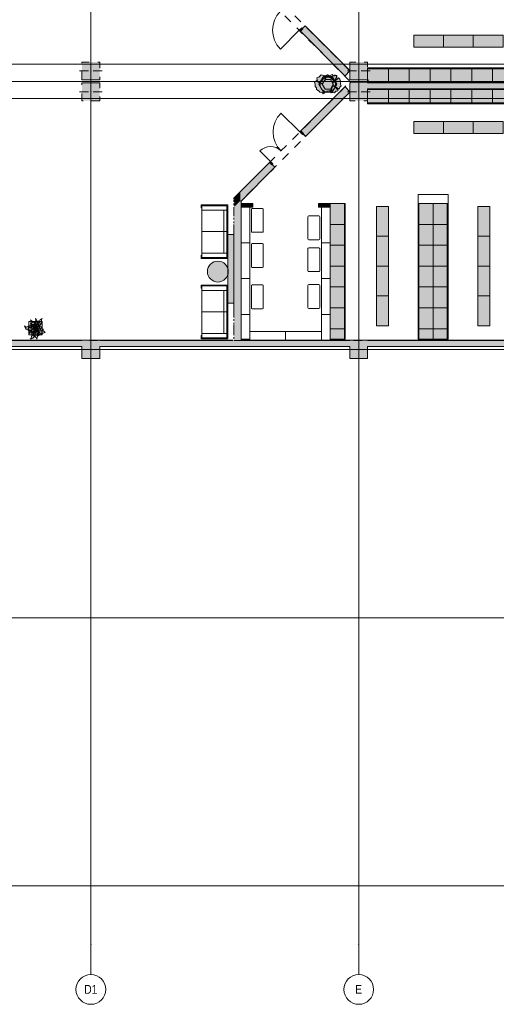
# Model space of a CAD drawing. Header units: millimetres. Extents: x -14761 to 157739, y -22400 to 107990.
# Tile 29 of 256: x 60608 to 76623, y -3975 to 29070. Entities that reach past the tile are written whole.
import ezdxf

# ---------------------------------------------------------------- set-up
doc = ezdxf.new("R2010")
doc.units = ezdxf.units.MM
doc.header["$MEASUREMENT"] = 0
doc.linetypes.add('Штриховая', pattern=[564.444447, 282.222223, -282.222223])
for name, color, linetype in [('Интерьер - Мебель', 7, 'Continuous'), ('Интерьер - Фитостена', 7, 'Continuous'), ('Конструктив - ГКЛ', 7, 'Continuous'), ('Конструктив - Колонны', 7, 'Continuous'), ('Конструктив - Стены Блок 200 нов', 7, 'Continuous'), ('Конструктив - Стены Внутр сущ.', 7, 'Continuous'), ('Элемент Модели - Зона', 7, 'Continuous'), ('Элемент Модели - Оси', 7, 'Continuous')]:
    doc.layers.add(name, color=color, linetype=linetype)
doc.styles.add('СГЕНЕРИР_СТИЛЬ_3', font='txt')

msp = doc.modelspace()

# ---------------------------------------------------------------- hatches: boundary and pattern name
at = {"layer": 'Интерьер - Мебель', "linetype": 'Continuous', "lineweight": 0, "true_color": 0xffffff}
for points in [[(73850, 28549), (73850, 28149), (74850, 28149), (74850, 28549)], [(74850, 28549), (74850, 28149), (75850, 28149), (75850, 28549)], [(75850, 28549), (75850, 28149), (76850, 28149), (76850, 28549)], [(72300, 27450), (72300, 26950), (73000, 26950), (73000, 27450)], [(73000, 27450), (73000, 26950), (73700, 26950), (73700, 27450)], [(73700, 27450), (73700, 26950), (74400, 26950), (74400, 27450)], [(74400, 27450), (74400, 26950), (75100, 26950), (75100, 27450)], [(75100, 27450), (75100, 26950), (75800, 26950), (75800, 27450)], [(75800, 27450), (75800, 26950), (76500, 26950), (76500, 27450)], [(76500, 27450), (76500, 26950), (77200, 26950), (77200, 27450)], [(70509, 26976), (70531, 26908), (70541, 26830), (70586, 26785), (70585, 26732), (70668, 26667), (70688, 26638), (70783, 26617), (70801, 26582), (70842, 26597), (70839, 26669), (70884, 26654), (70901, 26623), (70917, 26646, 0.055393), (70974, 26642), (71036, 26638), (71070, 26618), (71148, 26632), (71186, 26614), (71234, 26670), (71280, 26673, 0.037017), (71314, 26702), (71175, 26855), (71343, 26734), (71366, 26805), (71410, 26852), (71384, 26905), (71393, 26938), (71396, 26989), (71372, 27020), (71360, 27075), (71324, 27122), (71148, 26966), (71281, 27161), (71242, 27129), (71263, 27197), (71225, 27193), (71204, 27217), (71181, 27182), (71154, 27185), (71104, 27232), (71039, 27194), (70986, 27212), (70979, 27192), (70966, 27220), (70944, 27217), (70854, 26985), (70906, 27212), (70827, 27200), (70736, 27217), (70663, 27147), (70592, 27117), (70598, 27047), (70577, 27030), (70795, 26911), (70554, 27011)], [(72300, 26250), (73000, 26250), (73000, 26750), (72300, 26750)], [(73000, 26250), (73700, 26250), (73700, 26750), (73000, 26750)], [(73700, 26250), (74400, 26250), (74400, 26750), (73700, 26750)], [(74400, 26250), (75100, 26250), (75100, 26750), (74400, 26750)], [(75100, 26250), (75800, 26250), (75800, 26750), (75100, 26750)], [(75800, 26250), (76500, 26250), (76500, 26750), (75800, 26750)], [(76500, 26250), (77200, 26250), (77200, 26750), (76500, 26750)], [(73850, 25651), (73850, 25251), (74850, 25251), (74850, 25651)], [(74850, 25651), (74850, 25251), (75850, 25251), (75850, 25651)], [(75850, 25651), (75850, 25251), (76850, 25251), (76850, 25651)], [(68445, 22780), (68445, 22900), (68045, 22900), (68045, 22780)], [(71045, 22780), (71045, 22900), (70645, 22900), (70645, 22780)], [(71545, 22900), (71045, 22900), (71045, 22200), (71545, 22200)], [(74000, 22900), (74000, 22200), (74500, 22200), (74500, 22900)], [(75000, 22900), (74500, 22900), (74500, 22200), (75000, 22200)], [(73000, 22800), (72600, 22800), (72600, 21800), (73000, 21800)], [(76400, 22800), (76000, 22800), (76000, 21800), (76400, 21800)], [(71545, 22200), (71045, 22200), (71045, 21500), (71545, 21500)], [(74000, 22200), (74000, 21500), (74500, 21500), (74500, 22200)], [(75000, 22200), (74500, 22200), (74500, 21500), (75000, 21500)], [(71545, 21500), (71045, 21500), (71045, 20800), (71545, 20800)], [(73000, 21800), (72600, 21800), (72600, 20800), (73000, 20800)], [(74000, 21500), (74000, 20800), (74500, 20800), (74500, 21500)], [(75000, 21500), (74500, 21500), (74500, 20800), (75000, 20800)], [(76400, 21800), (76000, 21800), (76000, 20800), (76400, 20800)], [(71545, 20800), (71045, 20800), (71045, 20100), (71545, 20100)], [(73000, 20800), (72600, 20800), (72600, 19800), (73000, 19800)], [(74000, 20800), (74000, 20100), (74500, 20100), (74500, 20800)], [(75000, 20800), (74500, 20800), (74500, 20100), (75000, 20100)], [(76400, 20800), (76000, 20800), (76000, 19800), (76400, 19800)], [(71545, 20100), (71045, 20100), (71045, 19400), (71545, 19400)], [(74000, 20100), (74000, 19400), (74500, 19400), (74500, 20100)], [(75000, 20100), (74500, 20100), (74500, 19400), (75000, 19400)], [(73000, 19800), (72600, 19800), (72600, 18800), (73000, 18800)], [(76400, 19800), (76000, 19800), (76000, 18800), (76400, 18800)], [(71545, 19400), (71045, 19400), (71045, 18700), (71545, 18700)], [(74000, 19400), (74000, 18700), (74500, 18700), (74500, 19400)], [(75000, 19400), (74500, 19400), (74500, 18700), (75000, 18700)], [(60771, 18792), (60794, 18735), (60827, 18681), (60892, 18649), (60972, 18654), (60944, 18635), (60901, 18619), (60927, 18616), (60956, 18604), (60941, 18540), (60956, 18558), (60999, 18558), (61007, 18558), (61030, 18572), (61039, 18580), (61018, 18526), (61012, 18485), (61010, 18429), (60991, 18387), (60957, 18361), (61000, 18365), (61052, 18379), (61086, 18413), (61104, 18446), (61120, 18568), (61135, 18554), (61119, 18490), (61121, 18448), (61135, 18420), (61158, 18405), (61175, 18375), (61180, 18353), (61203, 18435), (61202, 18474), (61192, 18530), (61230, 18478), (61254, 18456), (61237, 18516), (61267, 18516), (61279, 18517), (61297, 18508), (61286, 18549), (61337, 18531), (61433, 18566), (61463, 18569), (61372, 18643), (61382, 18647), (61410, 18687), (61386, 18681), (61368, 18692), (61350, 18714), (61338, 18718), (61346, 18728), (61358, 18766), (61317, 18761), (61287, 18769), (61269, 18785), (61250, 18773), (61314, 18842), (61329, 18866), (61345, 18911), (61339, 18971), (61344, 19020), (61358, 19044), (61296, 19007), (61271, 18951), (61249, 18942), (61244, 18929), (61229, 18977), (61230, 18951), (61223, 18922), (61200, 18904), (61196, 18934), (61177, 18984), (61135, 19037), (61147, 18989), (61142, 18949), (61125, 18927), (61121, 18932), (61111, 18911), (61104, 18845), (61094, 18885), (61069, 18944), (61009, 18964), (60974, 18995), (60980, 18960), (60982, 18914), (60997, 18873), (61012, 18860), (60971, 18873), (60974, 18851), (60986, 18824), (61010, 18799), (60981, 18807), (60893, 18789), (60909, 18780), (60882, 18775), (60872, 18766), (60856, 18754), (60841, 18748), (60822, 18750)], [(71545, 18350), (71545, 18700), (71045, 18700), (71045, 18350)], [(74000, 18350), (74500, 18350), (74500, 18700), (74000, 18700)], [(75000, 18350), (75000, 18700), (74500, 18700), (74500, 18350)]]:
    msp.add_hatch(color=7, dxfattribs=at).paths.add_polyline_path(points)
at = {"layer": 'Интерьер - Мебель', "linetype": 'Continuous', "lineweight": 0, "true_color": 0x3f3f3f}
msp.add_hatch(color=250, dxfattribs=at).paths.add_polyline_path([(67267, 20266, 1), (67267, 20966, 1)])
at = {"layer": 'Интерьер - Фитостена', "linetype": 'Continuous', "lineweight": 0, "true_color": 0xffffff}
msp.add_hatch(color=7, dxfattribs=at).paths.add_polyline_path([(67805, 19560), (67805, 21860), (67605, 21860), (67605, 19560)])
at = {"layer": 'Конструктив - ГКЛ', "linetype": 'Continuous', "lineweight": 0, "true_color": 0x606060}
for points in [[(44700, 18312), (44700, 18300), (67770, 18300), (67770, 18312)], [(67805, 18312), (67805, 18300), (67825, 18300), (67825, 18312)], [(68025, 18300), (68045, 18300), (68045, 18312), (68025, 18312)], [(81300, 18312), (68050, 18312), (68050, 18300), (81300, 18300)]]:
    msp.add_hatch(color=251, dxfattribs=at).paths.add_polyline_path(points)
at = {"layer": 'Конструктив - Колонны', "linetype": 'Continuous', "lineweight": 0, "true_color": 0x000000}
for points in [[(62700, 27050), (63300, 27050), (63300, 27650), (62700, 27650)], [(72300, 27650), (71700, 27650), (71700, 27361), (71707, 27354), (71700, 27348), (71700, 27050), (72300, 27050)], [(71707, 27354), (71700, 27361), (71700, 27348)], [(62700, 26350), (63300, 26350), (63300, 26950), (62700, 26950)], [(71700, 26350), (72300, 26350), (72300, 26731), (71720, 26731), (71720, 26751), (71720, 26950), (71700, 26950), (71700, 26652), (71707, 26646), (71700, 26639)], [(71720, 26751), (72300, 26751), (72300, 26950), (71720, 26950)], [(71707, 26646), (71700, 26652), (71700, 26639)], [(72300, 26751), (71720, 26751), (71720, 26731), (72300, 26731)], [(62700, 18100), (63300, 18100), (63300, 18300), (62700, 18300)], [(71700, 18100), (72300, 18100), (72300, 18300), (71700, 18300)], [(63300, 18100), (62700, 18100), (62700, 17700), (63300, 17700)], [(72300, 18100), (71700, 18100), (71700, 17700), (72300, 17700)]]:
    msp.add_hatch(color=18, dxfattribs=at).paths.add_polyline_path(points)
at = {"layer": 'Конструктив - Стены Блок 200 нов', "linetype": 'Continuous', "lineweight": 0, "true_color": 0x7f7f7f}
for points in [[(70039, 28683), (70120, 28765), (70085, 28800), (70004, 28719)], [(70060, 25337), (70025, 25302), (70106, 25221), (70141, 25256)], [(69081, 24195), (69116, 24231), (69035, 24312), (69000, 24276)]]:
    msp.add_hatch(color=8, dxfattribs=at).paths.add_polyline_path(points)
at = {"layer": 'Конструктив - Стены Блок 200 нов', "linetype": 'Continuous', "lineweight": 0, "true_color": 0x000000}
for points in [[(70120, 28765), (70053, 28698), (71551, 27199), (71693, 27340), (70195, 28839)], [(70195, 28867), (70106, 28779), (70120, 28765), (70195, 28839), (70209, 28853)], [(70195, 28839), (71693, 27340), (71700, 27348), (71700, 27361), (70209, 28853)], [(70053, 28698), (70039, 28683), (71537, 27185), (71551, 27199)], [(71537, 26815), (70060, 25337), (70074, 25323), (71551, 26801)], [(71551, 26801), (70074, 25323), (70141, 25256), (70216, 25182), (71693, 26660)], [(90050, 26971), (71720, 26971), (71720, 26951), (90050, 26951)], [(90050, 26951), (71720, 26951), (71720, 26950), (72300, 26950), (72300, 26751), (80700, 26751), (80700, 26950), (81300, 26950), (81300, 26751), (89350, 26751), (89350, 26950), (89950, 26950), (89950, 26751), (90050, 26751)], [(71693, 26660), (70216, 25182), (70230, 25168), (71700, 26639), (71700, 26652)], [(72305, 26731), (80700, 26731), (80700, 26751), (72305, 26751)], [(70230, 25168), (70216, 25182), (70141, 25256), (70127, 25242), (70216, 25154)], [(69000, 24276), (67825, 23101), (67825, 23073), (69014, 24262)], [(68025, 22990), (69155, 24121), (69081, 24195), (69014, 24262), (68025, 23273)], [(69183, 24121), (69095, 24209), (69081, 24195), (69155, 24121), (69169, 24107)], [(69155, 24121), (68045, 23010), (68045, 22982), (69169, 24107)], [(68025, 23273), (67825, 23073), (68025, 22990)], [(67825, 23101), (67805, 23081), (67825, 23073)], [(67805, 23053), (67825, 23073), (67805, 23081)], [(67805, 18312), (67825, 18312), (67825, 23073), (67805, 23053)], [(68025, 22990), (67825, 23073), (67825, 22790)], [(67825, 22790), (67825, 18312), (68025, 18312), (68025, 22990)], [(68045, 23010), (68025, 22990), (68045, 22982)], [(68045, 22982), (68025, 22990), (68025, 22962)], [(68025, 22962), (68025, 18312), (68045, 18312), (68045, 22982)], [(68025, 18312), (67825, 18312), (67825, 18300), (68025, 18300)], [(68025, 18300), (67825, 18305), (67825, 18300), (68025, 18300)], [(68025, 18300), (68025, 18300), (68045, 18300)]]:
    msp.add_hatch(color=18, dxfattribs=at).paths.add_polyline_path(points)
at = {"layer": 'Конструктив - Стены Внутр сущ.', "linetype": 'Continuous', "lineweight": 0, "true_color": 0x000000}
for points in [[(54300, 18300), (54300, 18100), (62700, 18100), (62700, 18300)], [(63300, 18100), (71700, 18100), (71700, 18300), (63300, 18300)], [(72300, 18100), (80700, 18100), (80700, 18300), (72300, 18300)]]:
    msp.add_hatch(color=18, dxfattribs=at).paths.add_polyline_path(points)

# ---------------------------------------------------------------- linework, layer by layer
at = {"layer": 'Интерьер - Мебель', "color": 7, "linetype": 'Continuous', "lineweight": 15}
for p, q in [((72300, 27450), (72300, 27425)), ((72650, 27450), (72650, 27425)), ((73000, 27450), (73000, 27425)), ((73350, 27450), (73350, 27425)), ((73700, 27450), (73700, 27425)), ((74050, 27450), (74050, 27425)), ((74400, 27450), (74400, 27425)), ((74750, 27450), (74750, 27425)), ((75100, 27450), (75100, 27425)), ((75450, 27450), (75450, 27425)), ((75800, 27450), (75800, 27425)), ((76150, 27450), (76150, 27425)), ((76500, 27450), (76500, 27425)), ((70812, 27160), (70662, 26901)), ((71112, 27160), (70812, 27160)), ((70992, 27165), (70966, 27220)), ((71067, 27124), (70992, 27165)), ((71116, 27057), (71067, 27124)), ((71262, 26901), (71112, 27160)), ((72300, 27425), (73000, 27425)), ((73000, 27425), (73700, 27425)), ((73700, 27425), (74400, 27425)), ((74400, 27425), (75100, 27425)), ((75100, 27425), (75800, 27425)), ((75800, 27425), (76500, 27425)), ((76500, 27425), (77200, 27425)), ((70662, 26901), (70812, 26641)), ((70777, 26901), (70870, 27060)), ((70870, 26741), (70777, 26901)), ((70870, 27060), (71054, 27060)), ((71054, 27060), (71146, 26901)), ((71146, 26901), (71054, 26741)), ((71090, 26725), (71110, 26802)), ((71110, 26802), (71160, 26850)), ((71112, 26641), (71262, 26901)), ((71148, 27041), (71116, 27057)), ((71128, 26941), (71148, 27041)), ((71160, 26850), (71128, 26941)), ((70812, 26641), (71112, 26641)), ((71054, 26741), (70870, 26741)), ((70901, 26623), (70936, 26673)), ((70936, 26673), (70992, 26685)), ((70992, 26685), (71054, 26685)), ((71090, 26725), (71054, 26685)), ((72300, 26275), (73000, 26275)), ((72300, 26250), (72300, 26275)), ((72650, 26250), (72650, 26275)), ((73000, 26275), (73700, 26275)), ((73000, 26250), (73000, 26275)), ((73350, 26250), (73350, 26275)), ((73700, 26275), (74400, 26275)), ((73700, 26250), (73700, 26275)), ((74050, 26250), (74050, 26275)), ((74400, 26275), (75100, 26275)), ((74400, 26250), (74400, 26275)), ((74750, 26250), (74750, 26275)), ((75100, 26275), (75800, 26275)), ((75100, 26250), (75100, 26275)), ((75450, 26250), (75450, 26275)), ((75800, 26275), (76500, 26275)), ((75800, 26250), (75800, 26275)), ((76150, 26250), (76150, 26275)), ((76500, 26275), (77200, 26275)), ((76500, 26250), (76500, 26275)), ((74000, 22900), (74000, 23200)), ((74000, 23200), (75000, 23200)), ((75000, 23200), (75000, 22900)), ((66702, 22857), (67602, 22857)), ((66702, 22857), (66702, 22752)), ((66732, 22827), (66732, 21087)), ((67572, 22827), (66732, 22827)), ((67572, 21087), (67572, 22827)), ((67602, 22857), (67602, 21057)), ((71520, 22900), (71520, 22200)), ((71545, 22900), (71520, 22900)), ((74000, 22900), (74025, 22900)), ((75000, 22900), (74000, 22900)), ((74025, 22900), (74025, 22200)), ((74975, 22900), (74975, 22200)), ((75000, 22900), (74975, 22900)), ((66702, 22752), (66732, 22752)), ((66732, 22677), (67572, 22677)), ((67472, 22677), (67472, 21237)), ((68045, 21580), (68045, 22780)), ((68045, 22780), (68345, 22780)), ((68345, 22780), (68345, 21580)), ((68393, 22705), (68393, 21965)), ((68763, 22735), (68423, 22735)), ((68793, 21965), (68793, 22705)), ((70661, 22486), (70321, 22486)), ((70745, 21580), (70745, 22780)), ((70745, 22780), (71045, 22780)), ((71045, 22780), (71045, 21580)), ((71545, 22550), (71520, 22550)), ((74000, 22550), (74025, 22550)), ((75000, 22550), (74975, 22550)), ((70291, 22456), (70291, 21716)), ((70691, 21716), (70691, 22456)), ((71520, 22200), (71520, 21500)), ((71545, 22200), (71520, 22200)), ((74000, 22200), (74025, 22200)), ((74025, 22200), (74025, 21500)), ((74975, 22200), (74975, 21500)), ((75000, 22200), (74975, 22200)), ((66732, 21957), (67572, 21957)), ((68423, 21935), (68763, 21935)), ((71545, 21850), (71520, 21850)), ((74000, 21850), (74025, 21850)), ((75000, 21850), (74975, 21850)), ((68345, 21580), (68045, 21580)), ((68045, 20380), (68045, 21580)), ((68045, 21580), (68345, 21580)), ((68345, 21580), (68345, 20380)), ((68393, 21529), (68393, 20789)), ((68763, 21559), (68423, 21559)), ((68793, 20789), (68793, 21529)), ((70321, 21686), (70661, 21686)), ((71045, 21580), (70745, 21580)), ((70745, 20380), (70745, 21580)), ((70745, 21580), (71045, 21580)), ((71045, 21580), (71045, 20380)), ((71520, 21500), (71520, 20800)), ((71545, 21500), (71520, 21500)), ((74000, 21500), (74025, 21500)), ((74025, 21500), (74025, 20800)), ((74975, 21500), (74975, 20800)), ((75000, 21500), (74975, 21500)), ((66702, 21057), (66702, 21162)), ((66702, 21162), (66732, 21162)), ((66732, 21237), (67572, 21237)), ((70291, 21386), (70291, 20646)), ((70661, 21416), (70321, 21416)), ((70691, 20646), (70691, 21386)), ((71545, 21150), (71520, 21150)), ((74000, 21150), (74025, 21150)), ((75000, 21150), (74975, 21150)), ((66702, 21057), (67602, 21057)), ((66732, 21087), (67572, 21087)), ((68423, 20759), (68763, 20759)), ((70321, 20616), (70661, 20616)), ((71520, 20800), (71520, 20100)), ((71545, 20800), (71520, 20800)), ((74000, 20800), (74025, 20800)), ((74025, 20800), (74025, 20100)), ((74975, 20800), (74975, 20100)), ((75000, 20800), (74975, 20800)), ((66702, 20163), (67602, 20163)), ((66702, 20163), (66702, 20058)), ((67602, 20163), (67602, 18363)), ((68345, 20380), (68045, 20380)), ((68045, 19180), (68045, 20380)), ((68045, 20380), (68345, 20380)), ((68345, 20380), (68345, 19180)), ((68763, 20170), (68423, 20170)), ((70661, 20180), (70321, 20180)), ((71045, 20380), (70745, 20380)), ((70745, 19180), (70745, 20380)), ((70745, 20380), (71045, 20380)), ((71045, 20380), (71045, 19180)), ((71545, 20450), (71520, 20450)), ((74000, 20450), (74025, 20450)), ((75000, 20450), (74975, 20450)), ((66702, 20058), (66732, 20058)), ((66732, 20133), (66732, 18393)), ((67572, 20133), (66732, 20133)), ((66732, 19983), (67572, 19983)), ((67472, 19983), (67472, 18543)), ((67572, 18393), (67572, 20133)), ((68393, 20140), (68393, 19400)), ((68793, 19400), (68793, 20140)), ((70291, 20150), (70291, 19410)), ((70691, 19410), (70691, 20150)), ((71520, 20100), (71520, 19400)), ((71545, 20100), (71520, 20100)), ((74000, 20100), (74025, 20100)), ((74025, 20100), (74025, 19400)), ((74975, 20100), (74975, 19400)), ((75000, 20100), (74975, 20100)), ((71545, 19750), (71520, 19750)), ((74000, 19750), (74025, 19750)), ((75000, 19750), (74975, 19750)), ((66732, 19263), (67572, 19263)), ((68345, 19180), (68045, 19180)), ((68045, 18350), (68045, 19180)), ((68045, 19180), (68345, 19180)), ((68345, 19180), (68345, 18350)), ((68423, 19370), (68763, 19370)), ((70321, 19380), (70661, 19380)), ((71045, 19180), (70745, 19180)), ((70745, 18300), (70745, 19180)), ((70745, 19180), (71045, 19180)), ((71045, 19180), (71045, 18300)), ((71520, 19400), (71520, 18700)), ((71545, 19400), (71520, 19400)), ((74000, 19400), (74025, 19400)), ((74025, 19400), (74025, 18700)), ((74975, 19400), (74975, 18700)), ((75000, 19400), (74975, 19400)), ((60914, 18939), (60914, 18489)), ((61364, 18939), (60914, 18939)), ((60971, 18873), (60974, 18851)), ((60971, 18873), (61012, 18860)), ((60971, 18873), (60974, 18851)), ((60971, 18873), (61012, 18860)), ((60974, 18995), (60980, 18960)), ((60974, 18995), (61009, 18964)), ((60974, 18995), (60980, 18960)), ((60974, 18995), (61009, 18964)), ((60974, 18851), (60986, 18824)), ((60974, 18851), (60986, 18824)), ((60980, 18960), (60982, 18914)), ((60980, 18960), (60982, 18914)), ((60982, 18914), (60997, 18873)), ((60982, 18914), (60997, 18873)), ((60997, 18873), (61069, 18944)), ((60997, 18873), (61069, 18944)), ((60997, 18873), (61081, 18796)), ((60997, 18873), (61081, 18796)), ((61009, 18964), (61038, 18955)), ((61009, 18964), (61038, 18955)), ((61014, 18839), (61014, 18589)), ((61264, 18839), (61014, 18839)), ((61038, 18955), (61069, 18944)), ((61038, 18955), (61069, 18944)), ((61069, 18944), (61094, 18885)), ((61069, 18944), (61094, 18885)), ((61094, 18885), (61104, 18845)), ((61094, 18885), (61104, 18845)), ((61100, 18858), (61105, 18859)), ((61100, 18858), (61105, 18859)), ((61104, 18839), (61108, 18905)), ((61104, 18839), (61108, 18905)), ((61104, 18839), (61155, 18858)), ((61104, 18839), (61155, 18858)), ((61104, 18839), (61137, 18715)), ((61104, 18839), (61137, 18715)), ((61108, 18905), (61121, 18932)), ((61108, 18905), (61121, 18932)), ((61121, 18932), (61145, 18892)), ((61121, 18932), (61145, 18892)), ((61125, 18927), (61142, 18949)), ((61125, 18927), (61142, 18949)), ((61132, 18916), (61200, 18884)), ((61132, 18916), (61200, 18884)), ((61135, 19037), (61147, 18989)), ((61135, 19037), (61177, 18984)), ((61135, 19037), (61147, 18989)), ((61135, 19037), (61177, 18984)), ((61141, 18778), (61155, 18858)), ((61141, 18778), (61155, 18858)), ((61142, 18949), (61147, 18989)), ((61142, 18949), (61147, 18989)), ((61145, 18892), (61155, 18858)), ((61145, 18892), (61155, 18858)), ((61170, 18818), (61186, 18844)), ((61170, 18818), (61186, 18844)), ((61177, 18984), (61196, 18934)), ((61177, 18984), (61196, 18934)), ((61186, 18844), (61212, 18860)), ((61186, 18844), (61212, 18860)), ((61190, 18847), (61200, 18884)), ((61190, 18847), (61200, 18884)), ((61196, 18934), (61200, 18884)), ((61196, 18934), (61200, 18884)), ((61196, 18865), (61207, 18858)), ((61196, 18865), (61207, 18858)), ((61200, 18904), (61223, 18922)), ((61200, 18904), (61223, 18922)), ((61212, 18860), (61236, 18871)), ((61212, 18860), (61236, 18871)), ((61222, 18867), (61249, 18942)), ((61222, 18867), (61249, 18942)), ((61222, 18748), (61314, 18842)), ((61222, 18748), (61314, 18842)), ((61223, 18922), (61230, 18951)), ((61223, 18922), (61230, 18951)), ((61229, 18977), (61230, 18951)), ((61229, 18977), (61244, 18929)), ((61229, 18977), (61230, 18951)), ((61229, 18977), (61244, 18929)), ((61235, 18823), (61236, 18871)), ((61235, 18823), (61236, 18871)), ((61249, 18942), (61271, 18951)), ((61249, 18942), (61271, 18951)), ((61249, 18942), (61314, 18842)), ((61249, 18942), (61314, 18842)), ((61264, 18589), (61264, 18839)), ((61271, 18951), (61281, 18976)), ((61271, 18951), (61281, 18976)), ((61281, 18976), (61296, 19007)), ((61281, 18976), (61296, 19007)), ((61296, 19007), (61358, 19044)), ((61296, 19007), (61358, 19044)), ((61314, 18842), (61329, 18866)), ((61314, 18842), (61329, 18866)), ((61329, 18866), (61345, 18911)), ((61329, 18866), (61345, 18911)), ((61339, 18971), (61344, 19020)), ((61339, 18971), (61344, 19020)), ((61339, 18971), (61345, 18911)), ((61339, 18971), (61345, 18911)), ((61344, 19020), (61358, 19044)), ((61344, 19020), (61358, 19044)), ((61364, 18489), (61364, 18939)), ((71545, 19050), (71520, 19050)), ((74000, 19050), (74025, 19050)), ((75000, 19050), (74975, 19050)), ((60771, 18792), (60794, 18735)), ((60771, 18792), (60822, 18750)), ((60771, 18792), (60794, 18735)), ((60771, 18792), (60822, 18750)), ((60794, 18735), (60827, 18681)), ((60794, 18735), (60827, 18681)), ((60822, 18750), (60841, 18748)), ((60822, 18750), (60841, 18748)), ((60827, 18681), (60892, 18649)), ((60827, 18681), (60892, 18649)), ((60841, 18748), (60862, 18757)), ((60841, 18748), (60862, 18757)), ((60862, 18757), (60882, 18775)), ((60862, 18757), (60882, 18775)), ((60882, 18775), (60905, 18782)), ((60882, 18775), (60905, 18782)), ((60892, 18649), (60908, 18778)), ((60892, 18649), (60908, 18778)), ((60892, 18649), (60983, 18656)), ((60892, 18649), (60983, 18656)), ((60893, 18789), (60981, 18807)), ((60893, 18789), (60981, 18807)), ((60893, 18789), (60926, 18770)), ((60893, 18789), (60926, 18770)), ((60901, 18619), (60943, 18634)), ((60901, 18619), (60943, 18634)), ((60901, 18619), (60927, 18616)), ((60901, 18619), (60927, 18616)), ((60926, 18770), (60978, 18716)), ((60926, 18770), (60978, 18716)), ((60927, 18616), (60956, 18604)), ((60927, 18616), (60956, 18604)), ((60941, 18540), (60957, 18606)), ((60941, 18540), (60957, 18606)), ((60941, 18540), (60956, 18558)), ((60941, 18540), (60956, 18558)), ((60943, 18634), (60972, 18654)), ((60943, 18634), (60972, 18654)), ((60956, 18558), (60981, 18560)), ((60956, 18558), (60981, 18560)), ((60957, 18606), (60984, 18641)), ((60957, 18606), (60984, 18641)), ((60978, 18716), (60981, 18807)), ((60978, 18716), (60981, 18807)), ((60978, 18716), (61066, 18728)), ((60978, 18716), (61066, 18728)), ((60981, 18807), (61021, 18796)), ((60981, 18807), (61021, 18796)), ((60981, 18560), (61007, 18558)), ((60981, 18560), (61007, 18558)), ((60983, 18656), (61002, 18660)), ((60983, 18656), (61002, 18660)), ((60984, 18641), (61020, 18651)), ((60984, 18641), (61020, 18651)), ((60984, 18641), (61030, 18572)), ((60984, 18641), (61030, 18572)), ((60986, 18824), (61010, 18799)), ((60986, 18824), (61010, 18799)), ((60998, 18672), (61007, 18648)), ((60998, 18672), (61007, 18648)), ((61007, 18558), (61030, 18572)), ((61007, 18558), (61030, 18572)), ((61011, 18479), (61019, 18527)), ((61011, 18479), (61019, 18527)), ((61014, 18589), (61264, 18589)), ((61019, 18527), (61039, 18580)), ((61019, 18527), (61039, 18580)), ((61020, 18651), (61080, 18683)), ((61020, 18651), (61080, 18683)), ((61021, 18796), (61130, 18718)), ((61021, 18796), (61130, 18718)), ((61025, 18796), (61041, 18830)), ((61025, 18796), (61041, 18830)), ((61030, 18572), (61065, 18606)), ((61030, 18572), (61065, 18606)), ((61050, 18698), (61066, 18708)), ((61050, 18698), (61066, 18708)), ((61050, 18698), (61090, 18680)), ((61050, 18698), (61090, 18680)), ((61060, 18590), (61077, 18631)), ((61060, 18590), (61077, 18631)), ((61060, 18590), (61064, 18549)), ((61060, 18590), (61064, 18549)), ((61061, 18512), (61090, 18566)), ((61061, 18512), (61090, 18566)), ((61061, 18512), (61064, 18549)), ((61061, 18512), (61064, 18549)), ((61066, 18728), (61130, 18718)), ((61066, 18728), (61130, 18718)), ((61066, 18708), (61090, 18707)), ((61066, 18708), (61090, 18707)), ((61067, 18728), (61068, 18728)), ((61067, 18728), (61068, 18728)), ((61073, 18727), (61075, 18726)), ((61073, 18727), (61075, 18726)), ((61075, 18630), (61077, 18631)), ((61075, 18630), (61077, 18631)), ((61075, 18630), (61123, 18607)), ((61075, 18630), (61123, 18607)), ((61077, 18631), (61112, 18671)), ((61077, 18631), (61112, 18671)), ((61077, 18631), (61123, 18607)), ((61077, 18631), (61123, 18607)), ((61080, 18725), (61084, 18724)), ((61080, 18725), (61084, 18724)), ((61081, 18796), (61134, 18716)), ((61081, 18796), (61134, 18716)), ((61087, 18724), (61119, 18717)), ((61087, 18724), (61119, 18717)), ((61090, 18707), (61137, 18715)), ((61090, 18707), (61137, 18715)), ((61090, 18680), (61133, 18712)), ((61090, 18680), (61133, 18712)), ((61090, 18707), (61090, 18680)), ((61090, 18707), (61090, 18680)), ((61090, 18566), (61123, 18607)), ((61090, 18566), (61123, 18607)), ((61104, 18446), (61118, 18544)), ((61104, 18446), (61118, 18544)), ((61112, 18671), (61131, 18702)), ((61112, 18671), (61131, 18702)), ((61118, 18544), (61121, 18604)), ((61118, 18544), (61121, 18604)), ((61119, 18490), (61139, 18566)), ((61119, 18490), (61139, 18566)), ((61120, 18568), (61130, 18566)), ((61120, 18568), (61130, 18566)), ((61121, 18577), (61131, 18576)), ((61121, 18577), (61131, 18576)), ((61123, 18607), (61139, 18709)), ((61123, 18607), (61139, 18709)), ((61130, 18566), (61138, 18566)), ((61130, 18566), (61138, 18566)), ((61131, 18576), (61137, 18576)), ((61131, 18576), (61137, 18576)), ((61132, 18702), (61140, 18716)), ((61132, 18702), (61140, 18716)), ((61133, 18712), (61140, 18716)), ((61133, 18712), (61140, 18716)), ((61134, 18715), (61137, 18714)), ((61134, 18715), (61137, 18714)), ((61136, 18715), (61137, 18715)), ((61136, 18715), (61137, 18715)), ((61136, 18691), (61139, 18566)), ((61136, 18691), (61139, 18566)), ((61137, 18715), (61141, 18778)), ((61137, 18715), (61141, 18778)), ((61139, 18714), (61147, 18712)), ((61139, 18714), (61147, 18712)), ((61139, 18711), (61156, 18697)), ((61139, 18711), (61156, 18697)), ((61139, 18710), (61159, 18628)), ((61139, 18710), (61159, 18628)), ((61142, 18723), (61156, 18762)), ((61142, 18723), (61156, 18762)), ((61143, 18715), (61167, 18715)), ((61143, 18715), (61167, 18715)), ((61144, 18720), (61209, 18772)), ((61144, 18720), (61209, 18772)), ((61145, 18705), (61198, 18634)), ((61145, 18705), (61198, 18634)), ((61147, 18706), (61181, 18672)), ((61147, 18706), (61181, 18672)), ((61149, 18717), (61222, 18748)), ((61149, 18717), (61222, 18748)), ((61156, 18762), (61170, 18818)), ((61156, 18762), (61170, 18818)), ((61159, 18628), (61213, 18523)), ((61159, 18628), (61213, 18523)), ((61167, 18715), (61195, 18725)), ((61167, 18715), (61195, 18725)), ((61170, 18818), (61209, 18772)), ((61170, 18818), (61209, 18772)), ((61181, 18672), (61195, 18725)), ((61181, 18672), (61195, 18725)), ((61181, 18672), (61209, 18672)), ((61181, 18672), (61209, 18672)), ((61183, 18581), (61200, 18480)), ((61183, 18581), (61200, 18480)), ((61186, 18671), (61203, 18656)), ((61186, 18671), (61203, 18656)), ((61187, 18566), (61189, 18567)), ((61187, 18566), (61189, 18567)), ((61191, 18536), (61202, 18516)), ((61191, 18536), (61202, 18516)), ((61195, 18725), (61204, 18716)), ((61195, 18725), (61204, 18716)), ((61198, 18634), (61260, 18584)), ((61198, 18634), (61260, 18584)), ((61202, 18516), (61234, 18474)), ((61202, 18516), (61234, 18474)), ((61203, 18656), (61257, 18631)), ((61203, 18656), (61257, 18631)), ((61204, 18716), (61221, 18710)), ((61204, 18716), (61221, 18710)), ((61209, 18772), (61235, 18823)), ((61209, 18772), (61235, 18823)), ((61209, 18672), (61243, 18681)), ((61209, 18672), (61243, 18681)), ((61213, 18523), (61260, 18584)), ((61213, 18523), (61260, 18584)), ((61215, 18525), (61237, 18516)), ((61215, 18525), (61237, 18516)), ((61221, 18710), (61261, 18696)), ((61221, 18710), (61261, 18696)), ((61237, 18516), (61256, 18515)), ((61237, 18516), (61256, 18515)), ((61237, 18515), (61254, 18456)), ((61237, 18515), (61254, 18456)), ((61243, 18681), (61261, 18696)), ((61243, 18681), (61261, 18696)), ((61247, 18772), (61269, 18785)), ((61247, 18772), (61269, 18785)), ((61248, 18701), (61276, 18705)), ((61248, 18701), (61276, 18705)), ((61249, 18776), (61250, 18773)), ((61249, 18776), (61250, 18773)), ((61256, 18515), (61279, 18517)), ((61256, 18515), (61279, 18517)), ((61257, 18631), (61319, 18620)), ((61257, 18631), (61319, 18620)), ((61260, 18584), (61278, 18568)), ((61260, 18584), (61278, 18568)), ((61269, 18785), (61276, 18708)), ((61269, 18785), (61287, 18769)), ((61269, 18785), (61276, 18708)), ((61269, 18785), (61287, 18769)), ((61276, 18705), (61306, 18723)), ((61276, 18705), (61306, 18723)), ((61278, 18568), (61291, 18540)), ((61278, 18568), (61291, 18540)), ((61279, 18517), (61297, 18508)), ((61279, 18517), (61297, 18508)), ((61286, 18549), (61331, 18532)), ((61286, 18549), (61331, 18532)), ((61287, 18769), (61317, 18761)), ((61287, 18769), (61317, 18761)), ((61291, 18540), (61297, 18508)), ((61291, 18540), (61297, 18508)), ((61306, 18723), (61319, 18620)), ((61306, 18723), (61327, 18722)), ((61306, 18723), (61319, 18620)), ((61306, 18723), (61327, 18722)), ((61317, 18761), (61358, 18766)), ((61317, 18761), (61358, 18766)), ((61319, 18620), (61382, 18647)), ((61319, 18620), (61382, 18647)), ((61327, 18722), (61350, 18714)), ((61327, 18722), (61350, 18714)), ((61331, 18532), (61343, 18531)), ((61331, 18532), (61343, 18531)), ((61336, 18718), (61346, 18728)), ((61336, 18718), (61346, 18728)), ((61343, 18531), (61361, 18636)), ((61343, 18531), (61361, 18636)), ((61343, 18531), (61397, 18551)), ((61343, 18531), (61397, 18551)), ((61346, 18728), (61358, 18766)), ((61346, 18728), (61358, 18766)), ((61350, 18714), (61368, 18692)), ((61350, 18714), (61368, 18692)), ((61368, 18692), (61386, 18681)), ((61368, 18692), (61386, 18681)), ((61372, 18643), (61415, 18612)), ((61372, 18643), (61415, 18612)), ((61382, 18647), (61410, 18687)), ((61382, 18647), (61410, 18687)), ((61386, 18681), (61410, 18687)), ((61386, 18681), (61410, 18687)), ((61397, 18551), (61433, 18566)), ((61397, 18551), (61433, 18566)), ((61415, 18612), (61463, 18569)), ((61415, 18612), (61463, 18569)), ((61433, 18566), (61463, 18569)), ((61433, 18566), (61463, 18569)), ((66732, 18543), (67572, 18543)), ((68345, 18600), (69545, 18600)), ((68345, 18300), (68345, 18600)), ((69545, 18600), (69545, 18300)), ((69545, 18600), (70745, 18600)), ((69545, 18300), (69545, 18600)), ((70745, 18600), (70745, 18300)), ((71520, 18350), (71520, 18700)), ((74025, 18350), (74025, 18700)), ((74975, 18350), (74975, 18700)), ((60914, 18489), (61364, 18489)), ((60957, 18361), (60991, 18387)), ((60957, 18361), (60991, 18387)), ((60957, 18361), (61000, 18365)), ((60957, 18361), (61000, 18365)), ((60991, 18387), (61010, 18422)), ((60991, 18387), (61010, 18422)), ((61000, 18365), (61052, 18379)), ((61000, 18365), (61052, 18379)), ((61010, 18422), (61011, 18479)), ((61010, 18422), (61011, 18479)), ((61011, 18479), (61104, 18446)), ((61011, 18479), (61104, 18446)), ((61052, 18379), (61086, 18413)), ((61052, 18379), (61086, 18413)), ((61086, 18413), (61104, 18446)), ((61086, 18413), (61104, 18446)), ((61119, 18490), (61196, 18480)), ((61119, 18490), (61196, 18480)), ((61119, 18486), (61121, 18448)), ((61119, 18486), (61200, 18480)), ((61119, 18486), (61121, 18448)), ((61119, 18486), (61200, 18480)), ((61121, 18448), (61135, 18420)), ((61121, 18448), (61135, 18420)), ((61135, 18420), (61158, 18405)), ((61135, 18420), (61158, 18405)), ((61158, 18405), (61175, 18375)), ((61158, 18405), (61175, 18375)), ((61175, 18375), (61180, 18353)), ((61175, 18375), (61180, 18353)), ((61180, 18353), (61203, 18435)), ((61180, 18353), (61203, 18435)), ((61200, 18480), (61204, 18468)), ((61200, 18480), (61204, 18468)), ((61203, 18435), (61204, 18468)), ((61203, 18435), (61204, 18468)), ((61234, 18474), (61254, 18456)), ((61234, 18474), (61254, 18456)), ((66702, 18363), (66702, 18468)), ((66702, 18468), (66732, 18468)), ((66702, 18363), (67602, 18363)), ((66732, 18393), (67572, 18393)), ((68345, 18350), (68045, 18350)), ((69545, 18300), (68345, 18300)), ((70745, 18300), (69545, 18300)), ((71045, 18300), (70745, 18300)), ((71545, 18350), (71520, 18350)), ((74000, 18350), (74025, 18350)), ((75000, 18350), (74975, 18350))]:
    msp.add_line(p, q, dxfattribs=at)
at = {"layer": 'Интерьер - Мебель', "color": 7, "linetype": 'Continuous', "lineweight": 15, "flags": 128}
for points in [[(73850, 28549), (74850, 28549), (74850, 28149), (73850, 28149)], [(74850, 28549), (75850, 28549), (75850, 28149), (74850, 28149)], [(75850, 28549), (76850, 28549), (76850, 28149), (75850, 28149)], [(72300, 27450), (73000, 27450), (73000, 26950), (72300, 26950)], [(73000, 27450), (73700, 27450), (73700, 26950), (73000, 26950)], [(73700, 27450), (74400, 27450), (74400, 26950), (73700, 26950)], [(74400, 27450), (75100, 27450), (75100, 26950), (74400, 26950)], [(75100, 27450), (75800, 27450), (75800, 26950), (75100, 26950)], [(75800, 27450), (76500, 27450), (76500, 26950), (75800, 26950)], [(76500, 27450), (77200, 27450), (77200, 26950), (76500, 26950)], [(72300, 26250), (73000, 26250), (73000, 26750), (72300, 26750)], [(73000, 26250), (73700, 26250), (73700, 26750), (73000, 26750)], [(73700, 26250), (74400, 26250), (74400, 26750), (73700, 26750)], [(74400, 26250), (75100, 26250), (75100, 26750), (74400, 26750)], [(75100, 26250), (75800, 26250), (75800, 26750), (75100, 26750)], [(75800, 26250), (76500, 26250), (76500, 26750), (75800, 26750)], [(76500, 26250), (77200, 26250), (77200, 26750), (76500, 26750)], [(73850, 25651), (74850, 25651), (74850, 25251), (73850, 25251)], [(74850, 25651), (75850, 25651), (75850, 25251), (74850, 25251)], [(75850, 25651), (76850, 25651), (76850, 25251), (75850, 25251)], [(68445, 22780), (68045, 22780), (68045, 22900), (68445, 22900)], [(71045, 22780), (70645, 22780), (70645, 22900), (71045, 22900)], [(71545, 22900), (71545, 22200), (71045, 22200), (71045, 22900)], [(74000, 22900), (74000, 22200), (74500, 22200), (74500, 22900)], [(75000, 22900), (75000, 22200), (74500, 22200), (74500, 22900)], [(73000, 22800), (73000, 21800), (72600, 21800), (72600, 22800)], [(76400, 22800), (76400, 21800), (76000, 21800), (76000, 22800)], [(71545, 22200), (71545, 21500), (71045, 21500), (71045, 22200)], [(74000, 22200), (74000, 21500), (74500, 21500), (74500, 22200)], [(75000, 22200), (75000, 21500), (74500, 21500), (74500, 22200)], [(71545, 21500), (71545, 20800), (71045, 20800), (71045, 21500)], [(73000, 21800), (73000, 20800), (72600, 20800), (72600, 21800)], [(74000, 21500), (74000, 20800), (74500, 20800), (74500, 21500)], [(75000, 21500), (75000, 20800), (74500, 20800), (74500, 21500)], [(76400, 21800), (76400, 20800), (76000, 20800), (76000, 21800)], [(71545, 20800), (71545, 20100), (71045, 20100), (71045, 20800)], [(73000, 20800), (73000, 19800), (72600, 19800), (72600, 20800)], [(74000, 20800), (74000, 20100), (74500, 20100), (74500, 20800)], [(75000, 20800), (75000, 20100), (74500, 20100), (74500, 20800)], [(76400, 20800), (76400, 19800), (76000, 19800), (76000, 20800)], [(71545, 20100), (71545, 19400), (71045, 19400), (71045, 20100)], [(74000, 20100), (74000, 19400), (74500, 19400), (74500, 20100)], [(75000, 20100), (75000, 19400), (74500, 19400), (74500, 20100)], [(73000, 19800), (73000, 18800), (72600, 18800), (72600, 19800)], [(76400, 19800), (76400, 18800), (76000, 18800), (76000, 19800)], [(71545, 19400), (71545, 18700), (71045, 18700), (71045, 19400)], [(74000, 19400), (74000, 18700), (74500, 18700), (74500, 19400)], [(75000, 19400), (75000, 18700), (74500, 18700), (74500, 19400)], [(71545, 18350), (71545, 18700), (71045, 18700), (71045, 18350)], [(74000, 18350), (74000, 18700), (74500, 18700), (74500, 18350)], [(75000, 18350), (75000, 18700), (74500, 18700), (74500, 18350)]]:
    msp.add_lwpolyline(points, close=True, dxfattribs=at)
for points in [[(70917, 26646), (70901, 26623), (70884, 26654), (70839, 26669), (70842, 26597), (70801, 26582), (70783, 26617), (70688, 26638), (70668, 26667), (70585, 26732), (70586, 26785), (70541, 26830), (70531, 26908), (70509, 26976), (70554, 27011), (70795, 26911), (70577, 27030), (70598, 27047), (70592, 27117), (70663, 27147), (70736, 27217), (70827, 27200), (70906, 27212), (70854, 26985), (70944, 27217), (70966, 27220), (70979, 27192), (70986, 27212), (71039, 27194), (71104, 27232), (71154, 27185), (71181, 27182), (71204, 27217), (71225, 27193), (71263, 27197), (71242, 27129), (71281, 27161), (71148, 26966), (71324, 27122), (71360, 27075), (71372, 27020), (71396, 26989), (71393, 26938), (71384, 26905), (71410, 26852), (71366, 26805), (71343, 26734), (71175, 26855), (71314, 26702, -0.037017), (71280, 26673), (71234, 26670), (71186, 26614), (71148, 26632), (71070, 26618), (71036, 26638), (70974, 26642, -0.055393), (70917, 26646)], [(67267, 20266, 1), (67267, 20966, 1)]]:
    msp.add_lwpolyline(points, format="xyb", close=True, dxfattribs=at)
at = {"layer": 'Интерьер - Мебель', "color": 7, "linetype": 'Continuous', "lineweight": 15}
for centre, radius, start, end in [((70962, 26901), 259, 274.7103, 252.4577), ((70962, 26901), 239, 20, 150.0001), ((70962, 26901), 259, 260.0315, 272.7136), ((71104, 26917), 301, 305.7355, 314.2152), ((68423, 22705), 30, 90, 180), ((68763, 22705), 30, 0, 90), ((70321, 22456), 30, 90, 180), ((70661, 22456), 30, 0, 90), ((68423, 21965), 30, 180, 270), ((68763, 21965), 30, 270, 0), ((68423, 21529), 30, 90, 180), ((68763, 21529), 30, 0, 90), ((70321, 21716), 30, 180, 270), ((70661, 21716), 30, 270, 0), ((70321, 21386), 30, 90, 180), ((70661, 21386), 30, 0, 90), ((68423, 20789), 30, 180, 270), ((68763, 20789), 30, 270, 0), ((70321, 20646), 30, 180, 270), ((70661, 20646), 30, 270, 0), ((68423, 20140), 30, 90, 180), ((68763, 20140), 30, 0, 90), ((70321, 20150), 30, 90, 180), ((70661, 20150), 30, 0, 90), ((68423, 19400), 30, 180, 270), ((68763, 19400), 30, 270, 0), ((70321, 19410), 30, 180, 270), ((70661, 19410), 30, 270, 0)]:
    msp.add_arc(centre, radius, start, end, dxfattribs=at)
at = {"layer": 'Интерьер - Фитостена', "color": 7, "linetype": 'Continuous', "lineweight": 15, "flags": 128}
msp.add_lwpolyline([(67805, 19560), (67805, 21860), (67605, 21860), (67605, 19560)], close=True, dxfattribs=at)
at = {"layer": 'Конструктив - ГКЛ', "color": 7, "linetype": 'Continuous', "lineweight": 15}
msp.add_line((67825, 18300), (68025, 18300), dxfattribs=at)
at = {"layer": 'Конструктив - ГКЛ', "color": 7, "linetype": 'Continuous', "lineweight": 15, "flags": 128}
for points in [[(67770, 18312), (44700, 18312)], [(54300, 18300), (62700, 18300)], [(63300, 18300), (67770, 18300)], [(67805, 18300), (68045, 18300)], [(81312, 18312), (68050, 18312)], [(68050, 18300), (71700, 18300)], [(72300, 18300), (80700, 18300)]]:
    msp.add_lwpolyline(points, dxfattribs=at)
at = {"layer": 'Конструктив - Колонны', "color": 7, "linetype": 'Continuous', "lineweight": 15}
for p, q in [((63000, 27430), (63000, 27730)), ((72000, 27430), (72000, 27730)), ((62920, 27350), (62620, 27350)), ((63000, 27270), (63000, 26970)), ((63080, 27350), (63380, 27350)), ((71920, 27350), (71620, 27350)), ((72000, 27270), (72000, 26970)), ((72080, 27350), (72380, 27350)), ((63000, 26730), (63000, 27030)), ((72000, 26730), (72000, 27030)), ((62920, 26650), (62620, 26650)), ((63000, 26570), (63000, 26270)), ((63080, 26650), (63380, 26650)), ((71920, 26650), (71620, 26650)), ((72000, 26570), (72000, 26270)), ((72080, 26650), (72380, 26650)), ((63000, 18080), (63000, 18380)), ((72000, 18080), (72000, 18380)), ((62920, 18000), (62620, 18000)), ((63000, 17920), (63000, 17620)), ((63080, 18000), (63380, 18000)), ((71920, 18000), (71620, 18000)), ((72000, 17920), (72000, 17620)), ((72080, 18000), (72380, 18000))]:
    msp.add_line(p, q, dxfattribs=at)
at = {"layer": 'Конструктив - Колонны', "color": 7, "linetype": 'Continuous', "lineweight": 15, "flags": 128}
for points in [[(71700, 27650), (71700, 27361)], [(71700, 27348), (71700, 27050), (72300, 27050)], [(62700, 27050), (63300, 27050)], [(63300, 26950), (62700, 26950)], [(71720, 26950), (71700, 26950), (71700, 26652)], [(71700, 26639), (71700, 26350)], [(62700, 18100), (62700, 17700), (63300, 17700), (63300, 18100)], [(71700, 18100), (71700, 17700), (72300, 17700), (72300, 18100)]]:
    msp.add_lwpolyline(points, dxfattribs=at)
at = {"layer": 'Конструктив - Колонны', "color": 7, "linetype": 'Continuous', "lineweight": 15}
for p in [(63000, 27350), (72000, 27350), (63000, 26650), (72000, 26650), (63000, 18000), (72000, 18000)]:
    msp.add_point(p, dxfattribs=at)
at = {"layer": 'Конструктив - Стены Блок 200 нов', "color": 7, "linetype": 'Continuous', "lineweight": 15}
for p, q in [((70004, 28719), (70085, 28800)), ((70120, 28765), (70039, 28683)), ((70120, 28765), (70053, 28698)), ((70120, 28765), (70053, 28698)), ((70120, 28765), (70053, 28698)), ((70085, 28800), (70120, 28765)), ((70106, 28779), (70195, 28867)), ((70106, 28779), (70195, 28867)), ((70209, 28853), (70195, 28867)), ((70209, 28853), (70195, 28867)), ((70004, 28719), (69367, 28083)), ((70039, 28683), (70004, 28719)), ((70053, 28698), (70039, 28683)), ((70053, 28698), (70039, 28683)), ((70053, 28698), (70039, 28683)), ((70025, 25302), (69388, 25938)), ((70060, 25337), (70025, 25302)), ((70025, 25302), (70106, 25221)), ((70074, 25323), (70060, 25337)), ((70141, 25256), (70060, 25337)), ((70074, 25323), (70060, 25337)), ((70074, 25323), (70060, 25337)), ((70141, 25256), (70074, 25323)), ((70141, 25256), (70074, 25323)), ((70141, 25256), (70074, 25323)), ((70106, 25221), (70141, 25256)), ((70127, 25242), (70216, 25154)), ((70127, 25242), (70216, 25154)), ((70230, 25168), (70216, 25154)), ((70230, 25168), (70216, 25154)), ((69035, 24312), (68681, 24665)), ((69035, 24312), (69000, 24276)), ((69014, 24262), (69000, 24276)), ((69000, 24276), (69081, 24195)), ((69014, 24262), (69000, 24276)), ((69014, 24262), (69000, 24276)), ((69081, 24195), (69014, 24262)), ((69081, 24195), (69014, 24262)), ((69081, 24195), (69014, 24262)), ((69116, 24231), (69035, 24312)), ((69081, 24195), (69116, 24231)), ((69095, 24209), (69183, 24121)), ((69095, 24209), (69183, 24121)), ((69169, 24107), (69183, 24121)), ((69169, 24107), (69183, 24121))]:
    msp.add_line(p, q, dxfattribs=at)
at = {"layer": 'Конструктив - Стены Блок 200 нов', "color": 7, "linetype": 'Continuous', "lineweight": 15, "flags": 128}
for points in [[(71700, 27361), (70209, 28853)], [(70039, 28683), (71537, 27185)], [(71537, 27185), (71551, 27199)], [(71551, 27199), (71693, 27340)], [(71693, 27340), (71700, 27348)], [(71537, 26815), (70060, 25337)], [(71537, 26815), (71551, 26801)], [(71551, 26801), (71693, 26660)], [(90050, 26971), (71720, 26971)], [(71720, 26971), (71720, 26951)], [(71720, 26951), (71720, 26950)], [(70230, 25168), (71700, 26639)], [(71693, 26660), (71700, 26652)], [(72305, 26731), (80700, 26731)], [(69000, 24276), (67825, 23101)], [(68045, 22982), (69169, 24107)], [(67805, 23081), (67825, 23101)], [(67805, 23081), (67805, 23080)], [(67805, 23020), (67805, 22961)], [(67805, 22901), (67805, 22841)], [(68045, 18312), (68045, 22982)], [(67805, 22781), (67805, 22721)], [(67805, 22661), (67805, 22601)], [(67805, 22541), (67805, 22481)], [(67805, 22421), (67805, 22361)], [(67805, 22301), (67805, 22241)], [(67805, 22181), (67805, 22121)], [(67805, 22061), (67805, 19320)], [(67805, 19260), (67805, 19200)], [(67805, 19140), (67805, 19080)], [(67805, 19020), (67805, 18960)], [(67805, 18900), (67805, 18840)], [(67805, 18780), (67805, 18720)], [(67805, 18660), (67805, 18600)], [(67805, 18540), (67805, 18480)], [(67805, 18420), (67805, 18360)]]:
    msp.add_lwpolyline(points, dxfattribs=at)
at = {"layer": 'Конструктив - Стены Блок 200 нов', "color": 7, "linetype": 'Continuous', "lineweight": 15}
for centre, radius, start, end in [((70004, 28719), 900, 134.9863, 224.9863), ((70025, 25302), 900, 135.0137, 225.0137), ((69035, 24312), 500, 45.0137, 135.0137)]:
    msp.add_arc(centre, radius, start, end, dxfattribs=at)
at = {"layer": 'Конструктив - Стены Внутр сущ.', "color": 7, "linetype": 'Continuous', "lineweight": 15, "flags": 128}
for points in [[(62700, 18300), (54300, 18300)], [(67770, 18300), (63300, 18300)], [(68045, 18300), (67805, 18300)], [(71700, 18300), (68050, 18300)], [(80700, 18300), (72300, 18300)], [(54300, 18100), (62700, 18100)], [(63300, 18100), (71700, 18100)], [(72300, 18100), (80700, 18100)]]:
    msp.add_lwpolyline(points, dxfattribs=at)
at = {"layer": 'Элемент Модели - Зона', "color": 7, "linetype": 'Штриховая', "lineweight": 15, "flags": 128}
for points in [[(36150, 27538), (36110, 27538), (36110, 18300), (45300, 18300), (67805, 18300), (67805, 23083), (71686, 26964), (71700, 26950), (71720, 26950), (71720, 26970), (71680, 26970), (71680, 27034), (67805, 30909), (67805, 33690), (65655, 33690), (65655, 36080), (63300, 36080), (63300, 35700), (62700, 35700), (62700, 36080), (54300, 36080), (54300, 35700), (54245, 35700), (54245, 34598), (50682, 31035), (45300, 31035), (45300, 27650), (45300, 27538), (45300, 27050), (44700, 27050), (44700, 27538), (36750, 27538), (36750, 27050), (36150, 27050)], [(71700, 36080), (68045, 36080), (68045, 31008), (71700, 27353), (71700, 27650), (72300, 27650), (72300, 27050), (72320, 27050), (72320, 26970), (90050, 26970), (90050, 26950), (90650, 26950), (90650, 26970), (94380, 26970), (94380, 32050), (99080, 32050), (99080, 35700), (98700, 35700), (98700, 36080), (90650, 36080), (90650, 35700), (90050, 35700), (90050, 36080), (89950, 36080), (89950, 35700), (89350, 35700), (89350, 36080), (81300, 36080), (81300, 35700), (80700, 35700), (80700, 36080), (72300, 36080), (72300, 35700), (71700, 35700)], [(62700, 27050), (62700, 27650), (63300, 27650), (63300, 27050)], [(63300, 26350), (62700, 26350), (62700, 26950), (63300, 26950)], [(68045, 22984), (68045, 18300), (81300, 18300), (81300, 9300), (98700, 9300), (98700, 9300), (99080, 9300), (99080, 17700), (98700, 17700), (98700, 18300), (99080, 18300), (99080, 21950), (94380, 21950), (94380, 24420), (90540, 24420), (90540, 26350), (90050, 26350), (90050, 26730), (89950, 26730), (89950, 26350), (89350, 26350), (89350, 26730), (81300, 26730), (81300, 26350), (80700, 26350), (80700, 26730), (72300, 26730), (72300, 26350), (71700, 26350), (71700, 26639)]]:
    msp.add_lwpolyline(points, close=True, dxfattribs=at)
at = {"layer": 'Элемент Модели - Оси', "color": 7, "linetype": 'Continuous', "lineweight": 15}
for p, q in [((63000, 92200), (63000, -1975)), ((72000, 92200), (72000, -1975)), ((-12314, 27575), (155203, 27575)), ((-12761, 27000), (155650, 27000)), ((-12302, 26425), (155192, 26425)), ((-12761, 18000), (155650, 18000)), ((-12761, 9000), (155650, 9000)), ((-12761, 0), (155650, 0)), ((63000, -1975), (63000, -2975)), ((72000, -1975), (72000, -2975))]:
    msp.add_line(p, q, dxfattribs=at)
for centre in [(63000, -3475), (72000, -3475)]:
    msp.add_circle(centre, 500, dxfattribs=at)
for p in [(63000, -1975), (63000, -1975), (72000, -1975), (72000, -1975)]:
    msp.add_point(p, dxfattribs=at)

# ---------------------------------------------------------------- texts
at = {"layer": 'Элемент Модели - Оси', "color": 30, "lineweight": 5, "true_color": 0xff823e, "char_height": 300, "attachment_point": 4, "style": 'СГЕНЕРИР_СТИЛЬ_3'}
for s, insert in [('\\A1;{\\pql;\\pt0;\\fArial Narrow|b0|i0|c204|p34;D1}', (62778, -3473)), ('\\A1;{\\pql;\\pt0;\\fArial Narrow|b0|i0|c204|p34;E}', (71884, -3473))]:
    msp.add_mtext(s, dxfattribs=dict(at, insert=insert))

doc.saveas('drawing.dxf')
